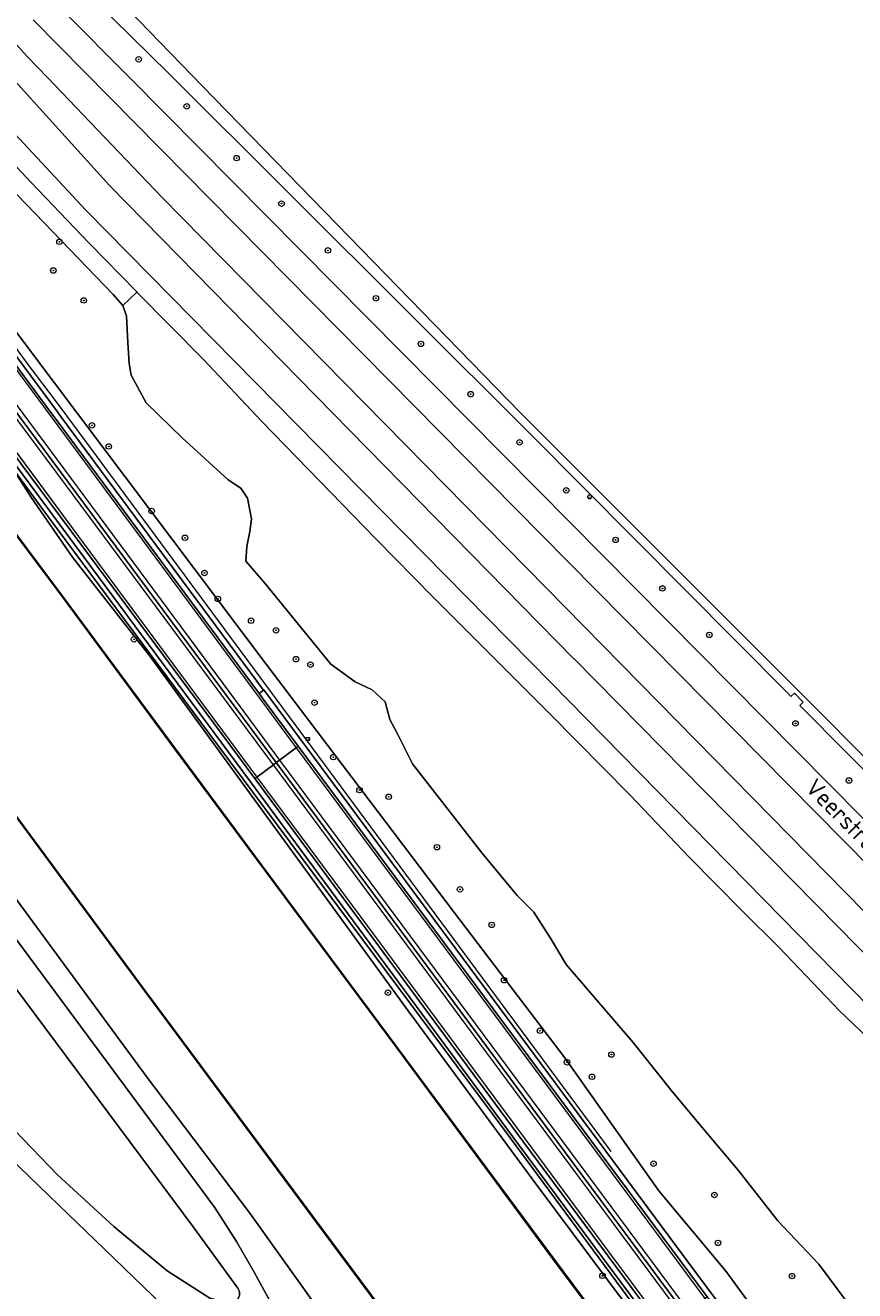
# Model space of a CAD drawing. Header units: metres. Extents: x 168032 to 180145, y 382923 to 399665.
# Tile 215 of 256: x 170537 to 170658, y 396323 to 396508. Entities that reach past the tile are written whole.
import ezdxf
from ezdxf.enums import TextEntityAlignment as Align

# ---------------------------------------------------------------- set-up
doc = ezdxf.new("R2010")
doc.units = ezdxf.units.M
doc.linetypes.add('VW-3-3_STREEP', pattern=[6, 3, -3])
doc.layers.get('0').update_dxf_attribs({"color": 8, "lineweight": 18})
for name, color, linetype, lineweight in [('B-WE-GK-BESCHOEIING-G', 8, 'GK-BESCHOEIING', 18), ('B-WE-GK-BESCHOEIING_DAMWAND-G', 8, 'GK-BESCHOEIING', 18), ('B-WE-GK-KADEMUUR-GV', 8, 'Continuous', 18), ('B-WE-GR-BEPLANTING_CULTUUR_BOSPLANTSOEN-GV', 8, 'Continuous', 18), ('B-WE-GR-BOOM-S', 8, 'Continuous', 18), ('B-WE-GR-BOS_LOOF-GV', 8, 'Continuous', 18), ('B-WE-GR-BOUWLAND-GV', 8, 'Continuous', 18), ('B-WE-GR-GRAS-GV', 8, 'Continuous', 18), ('B-WE-GR-HOUTWAL-GV', 8, 'Continuous', 18), ('B-WE-GR-STRUIK-GV', 8, 'Continuous', 18), ('B-WE-GW-TALUD_KRUIN-G', 8, 'Continuous', 18), ('B-WE-IE-MEUBILAIR_WEGMEUBILAIR-G', 8, 'Continuous', 18), ('B-WE-IE-MEUBILAIR_WEGMEUBILAIR_PAAL-S', 8, 'Continuous', 18), ('B-WE-IE-TERREINAFSCHEIDING_KUNSTMATIG_MUUR-GV', 8, 'Continuous', 18), ('B-WE-OG-TERREIN_CULTUURSCHEIDING-GV', 8, 'Continuous', 18), ('B-WE-OG-TOPOGRAFIE-T18', 8, 'Continuous', 18), ('B-WE-OG-WATER-GV', 8, 'Continuous', 18), ('B-WE-OG-WATER_RIVIER-GV', 8, 'Continuous', 18), ('B-WE-OG-WATER_SLOOT-GV', 8, 'Continuous', 18), ('B-WE-OG-WEG-GV', 8, 'Continuous', 18), ('B-WE-VH-ONVERHARD-GV', 8, 'Continuous', 18), ('B-WE-VH-VERHARDING_ASFALT-GV', 8, 'Continuous', 18), ('B-WE-VH-VERHARDING_FUNDERING_ZAND-GV', 8, 'Continuous', 18), ('B-WE-VH-VERHARDING_GRASBETONSTEEN-GV', 8, 'Continuous', 18), ('B-WE-VW-AFSLUITPAAL-S', 8, 'Continuous', 18), ('B-WE-VW-MARKERING_LANGS_STREEP_33-G', 8, 'VW-3-3_STREEP', 13), ('B-WE-VW-MARKERING_LANGS_STREEP_DOORGETROKKEN_3X015-G', 8, 'Continuous', 13), ('B-WE-VW-MARKERING_PICTOGRAM-G', 8, 'Continuous', 18)]:
    doc.layers.add(name, color=color, linetype=linetype, lineweight=lineweight)
doc.styles.add('NLCS-ISO', font='NLCS-ISO.ttf')
doc.styles.add('NLCS-ISO-M200-T18', font='NLCS-ISO.ttf', dxfattribs={"height": 0.36})
doc.linetypes.add('GK-BESCHOEIING', pattern='A,30,-5,[1,NLCS.SHX,S=1,R=0,X=0,Y=0],-5', length=40)

# ---------------------------------------------------------------- blocks, each defined once
blk = doc.blocks.new('SVW-AFSLUITPAAL-SO')
at = {"lineweight": 18}
blk.add_circle((0, 0), 1.5, dxfattribs=at)
at = {"lineweight": 18, "style": 'NLCS-ISO'}
blk.add_text('af', height=1.8, dxfattribs=at).set_placement((0, 0), align=Align.MIDDLE_CENTER)
blk = doc.blocks.new('SIE-WEG_PAAL_HECTOMETERPAAL-SO')
at = {"color": 0, "linetype": 'ByBlock', "lineweight": 18}
blk.add_lwpolyline([(-1.44375, -0.94375), (1.44375, -0.94375), (1.44375, 0.94375), (-1.44375, 0.94375)], close=True, dxfattribs=at)
at = {"color": 0, "linetype": 'ByBlock', "lineweight": 18, "style": 'NLCS-ISO'}
blk.add_text('hm', height=1.5, dxfattribs=at).set_placement((0, 0), align=Align.MIDDLE_CENTER)
at = {"style": 'NLCS-ISO'}
blk.add_attdef('WAARDE', (2.13125, -1.69375), '', height=1.5, dxfattribs=at)
blk = doc.blocks.new('SGR-BOOM_01-SO')
at = {"linetype": 'ByBlock', "lineweight": 18}
h = blk.add_hatch(color=0, dxfattribs=at)
h.dxf.hatch_style = 1
edge = h.paths.add_edge_path()
edge.add_arc((0, 0), 0.25, 0, 360)
at = {"color": 0, "linetype": 'ByBlock', "lineweight": 18}
for radius in [2, 0.25]:
    blk.add_circle((0, 0), radius, dxfattribs=at)

msp = doc.modelspace()

# ---------------------------------------------------------------- linework, layer by layer
at = {"layer": 'B-WE-GK-BESCHOEIING-G', "flags": 128}
for points in [[(170761.256, 396242.915), (170742.784, 396266.373), (170697.188, 396324.768), (170687.82, 396336.027), (170681.177, 396343.274), (170613.925, 396411.776), (170546.045, 396480.646), (170526.631, 396501.45), (170515.036, 396515.55), (170483.837, 396556.222), (170424.613, 396634.814), (170399.351, 396668.417), (170368.538, 396713.447), (170311.459, 396795.478), (170257.694, 396873.505), (170202.804, 396954.066), (170196.64, 396963.095), (170194.348, 396966.453), (170148.93, 397032.986), (170093.519, 397112.891), (170037.638, 397192.649), (169983.436, 397270.32), (169928.976, 397348.243)], [(170710.879, 396316.329), (170702.024, 396327.497), (170692.67, 396338.592), (170684.352, 396347.19), (170617.328, 396415.192), (170617.286, 396415.193), (170549.484, 396484.215), (170526.846, 396509.239), (170514.173, 396525.611), (170488.242, 396559.65), (170428.74, 396637.905), (170403.898, 396671.911), (170373.225, 396717.171), (170316.617, 396798.77), (170262.116, 396876.878), (170207.732, 396957.387), (170201.515, 396966.452), (170199.341, 396969.623), (170153.335, 397036.709), (170098.071, 397116.262), (170042.533, 397196.271), (169988.354, 397274.069)]]:
    msp.add_lwpolyline(points, dxfattribs=at)
at = {"layer": 'B-WE-GK-BESCHOEIING_DAMWAND-G', "flags": 128}
msp.add_lwpolyline([(170531.693, 396438.868), (170542.911, 396423.919), (170559.092, 396402.08), (170573.708, 396382.376), (170591.461, 396358.497), (170614.196, 396327.824), (170629.79, 396306.94), (170646.753, 396284.117), (170672.725, 396249.401), (170691.704, 396223.547), (170708.657, 396200.925), (170724.805, 396179.211), (170740.99, 396157.17), (170751.621, 396142.739)], dxfattribs=at)
at = {"layer": 'B-WE-GK-KADEMUUR-GV', "flags": 128}
msp.add_lwpolyline([(170703.457, 396166.716), (170715.33, 396150.718), (170732.226, 396128.11), (170732.306, 396128.17), (170715.41, 396150.778), (170703.537, 396166.776), (170694.503, 396178.949), (170664.303, 396219.539), (170634.115, 396260.066), (170607.32, 396296.069), (170583.155, 396328.565), (170554.72, 396366.815), (170536.387, 396391.64), (170512.059, 396423.885), (170511.977, 396423.827), (170536.307, 396391.58), (170554.64, 396366.755), (170583.075, 396328.505), (170607.24, 396296.009), (170634.035, 396260.006), (170664.223, 396219.479), (170694.423, 396178.889)], close=True, dxfattribs=at)
at = {"layer": 'B-WE-GR-BEPLANTING_CULTUUR_BOSPLANTSOEN-GV', "flags": 128}
for points in [[(170339.667, 396727.303), (170365.107, 396692.277), (170396.95, 396649.14), (170432.434, 396601.326), (170465.273, 396558.067), (170511.297, 396495.698), (170538.039, 396460.029), (170572.381, 396414.444), (170599.839, 396378.152), (170615.959, 396357.014), (170629.682, 396337.642), (170639.493, 396325.893), (170658.039, 396300.487), (170663.113, 396293.98), (170662.36, 396291.881), (170662.591, 396290.004), (170678.252, 396269.22), (170712.299, 396223.445)], [(170660.207, 396317.26), (170653.022, 396326.961), (170647.046, 396333.262), (170641.265, 396340.669), (170636.05, 396346.803), (170631.642, 396352.114), (170625.907, 396359.245), (170616.16, 396370.617), (170613.99, 396374.235), (170611.432, 396378.259), (170609.016, 396380.684), (170603.851, 396386.922), (170593.7, 396399.905), (170591.596, 396404.169), (170590.438, 396406.355), (170589.712, 396408.937), (170587.827, 396410.675), (170585.361, 396411.847), (170581.784, 396414.419), (170572.166, 396426.24), (170569.408, 396429.439), (170569.561, 396431.608), (170569.992, 396433.797), (170570.239, 396435.628), (170569.641, 396438.659), (170568.693, 396440.086), (170566.818, 396441.324), (170560.128, 396447.445), (170554.833, 396452.555), (170552.661, 396456.564), (170552.36, 396458.284), (170552.188, 396461.324), (170551.987, 396465.194), (170551.468, 396466.717), (170550.022, 396468.344), (170529.774, 396489.333)]]:
    msp.add_lwpolyline(points, dxfattribs=at)
at = {"layer": 'B-WE-GR-BOS_LOOF-GV', "flags": 128}
for points in [[(170568.092, 396323.616), (170561.881, 396332.182), (170515.231, 396394.706), (170495.031, 396421.78), (170437.705, 396499.958), (170381.313, 396577.76), (170322.369, 396657.333), (170282.94, 396709.385), (170260.409, 396739.939)], [(170303.842, 396506.795), (170362.532, 396500.01), (170424.393, 396492.648), (170430.118, 396491.296), (170431.844, 396490.889), (170444.15, 396474.314), (170454.363, 396458.324), (170466.002, 396442.865), (170499.436, 396396.975), (170505.125, 396389.167), (170518.278, 396370.654), (170519.079, 396371.194), (170527.667, 396358.75), (170527.07, 396358.279), (170530.248, 396353.805), (170529.482, 396353.533), (170534.403, 396347.766), (170541.894, 396339.956), (170550.126, 396332.447), (170557.9, 396325.988), (170564.14, 396321.981), (170566.756, 396321.315)], [(170664.186, 396356.147), (170656.088, 396363.825), (170647.206, 396373.177), (170641.905, 396378.434), (170634.057, 396386.338), (170625.473, 396395.333), (170613.806, 396407.136), (170603.036, 396417.938), (170596.705, 396424.233), (170588.395, 396432.718), (170580.184, 396441.129), (170571.734, 396449.829), (170563.205, 396458.846), (170553.513, 396468.698), (170551.468, 396466.717), (170551.987, 396465.194), (170552.188, 396461.324), (170552.36, 396458.284), (170552.661, 396456.564), (170554.833, 396452.555), (170560.128, 396447.445), (170566.818, 396441.324), (170568.693, 396440.086), (170569.641, 396438.659), (170570.239, 396435.628), (170569.992, 396433.797), (170569.561, 396431.608), (170569.408, 396429.439), (170572.166, 396426.24), (170581.784, 396414.419), (170585.361, 396411.847), (170587.827, 396410.675), (170589.712, 396408.937), (170590.438, 396406.355), (170591.596, 396404.169), (170593.7, 396399.905), (170603.851, 396386.922), (170609.016, 396380.684), (170611.432, 396378.259), (170613.99, 396374.235), (170616.16, 396370.617), (170625.907, 396359.245), (170631.642, 396352.114), (170636.05, 396346.803), (170641.265, 396340.669), (170647.046, 396333.262), (170653.022, 396326.961), (170660.207, 396317.26)]]:
    msp.add_lwpolyline(points, dxfattribs=at)
at = {"layer": 'B-WE-GR-BOS_LOOF-GV'}
msp.add_lwpolyline([(170566.756, 396321.315, 0.7553025), (170568.092, 396323.616)], format="xyb", dxfattribs=at)
at = {"layer": 'B-WE-GR-BOUWLAND-GV', "flags": 128}
for points in [[(170549.149, 396513.099), (170563.02, 396498.783), (170609.416, 396451.11), (170702.601, 396357.981)], [(170625.323, 396213.313), (170599.94, 396250.839), (170598.311, 396253.292), (170600.615, 396254.634), (170601.358, 396255.066), (170601.617, 396255.217), (170558.731, 396319.546), (170558.66, 396319.614), (170547.415, 396330.436), (170542.048, 396335.6), (170527.653, 396349.452), (170525.58, 396352.144), (170505.463, 396345.27), (170483.044, 396337.999), (170472.723, 396334.464), (170465.516, 396331.995), (170421.838, 396317.68), (170369.768, 396300.614), (170328.904, 396287.221), (170329.006, 396286.348), (170331.008, 396268.292), (170335.449, 396231.403), (170335.463, 396230.612)]]:
    msp.add_lwpolyline(points, dxfattribs=at)
at = {"layer": 'B-WE-GR-GRAS-GV', "flags": 128}
for points in [[(170718.132, 396194.849), (170690.26, 396232.842), (170665.505, 396266.189), (170645.41, 396293.404), (170627.316, 396317.743), (170611.992, 396338.246), (170593.095, 396363.881), (170575.834, 396387.615), (170555.269, 396415.762), (170544.123, 396430.051), (170538.124, 396438.698), (170535.871, 396442.177), (170531.704, 396438.937), (170542.951, 396423.949), (170559.132, 396402.11), (170573.748, 396382.406), (170591.501, 396358.527), (170614.236, 396327.854), (170629.83, 396306.97), (170646.793, 396284.147), (170672.765, 396249.431), (170691.744, 396223.577)], [(170702.499, 396217.879), (170679.043, 396249.459), (170663.334, 396270.636), (170643.656, 396297.165), (170605.499, 396348.717), (170565.297, 396402.616), (170540.622, 396435.889), (170535.927, 396442.218), (170535.871, 396442.177), (170538.124, 396438.698), (170544.123, 396430.051), (170555.269, 396415.762), (170575.834, 396387.615), (170593.095, 396363.881), (170611.992, 396338.246), (170627.316, 396317.743), (170645.41, 396293.404), (170665.505, 396266.189), (170690.26, 396232.842), (170718.132, 396194.849)]]:
    msp.add_lwpolyline(points, dxfattribs=at)
at = {"layer": 'B-WE-GR-HOUTWAL-GV', "flags": 128}
msp.add_lwpolyline([(170493.597, 396534.126), (170517.137, 396504.407), (170524.498, 396495.517), (170529.774, 396489.333), (170550.022, 396468.344), (170551.468, 396466.717), (170553.513, 396468.698), (170553.49, 396468.721), (170546.541, 396475.839), (170538.021, 396484.702), (170529.661, 396493.593), (170519.594, 396505.645), (170511.44, 396515.983)], dxfattribs=at)
at = {"layer": 'B-WE-GR-STRUIK-GV', "flags": 128}
msp.add_lwpolyline([(170703.457, 396166.716), (170694.423, 396178.889), (170664.223, 396219.479), (170634.035, 396260.006), (170607.24, 396296.009), (170583.075, 396328.505), (170554.64, 396366.755), (170536.307, 396391.58), (170511.977, 396423.827), (170506.593, 396419.565), (170527.372, 396391.688), (170554.994, 396354.174), (170569.976, 396334.384), (170598.303, 396294.744), (170613.148, 396276.963), (170633.042, 396253.381), (170654.281, 396225.755), (170676.85, 396195.879), (170697.104, 396169.352), (170699.896, 396168.523)], close=True, dxfattribs=at)
at = {"layer": 'B-WE-GW-TALUD_KRUIN-G', "flags": 128}
for points in [[(170755.018, 396145.447), (170736.907, 396169.671), (170718.132, 396194.849), (170690.26, 396232.842), (170665.505, 396266.189), (170645.41, 396293.404), (170627.316, 396317.743), (170611.992, 396338.246), (170593.095, 396363.881), (170575.834, 396387.615), (170555.269, 396415.762), (170544.123, 396430.051), (170538.124, 396438.698), (170535.871, 396442.177)], [(170506.593, 396419.565), (170527.372, 396391.688), (170554.994, 396354.174), (170569.976, 396334.384), (170598.303, 396294.744), (170613.148, 396276.963), (170633.042, 396253.381), (170654.281, 396225.755), (170676.85, 396195.879), (170697.104, 396169.352)]]:
    msp.add_lwpolyline(points, dxfattribs=at)
at = {"layer": 'B-WE-IE-MEUBILAIR_WEGMEUBILAIR-G', "flags": 128}
for points in [[(170702.499, 396217.879), (170679.043, 396249.459), (170663.334, 396270.636), (170643.656, 396297.165), (170605.499, 396348.717), (170565.297, 396402.616), (170540.622, 396435.889), (170532.171, 396447.281), (170476.229, 396522.694), (170444.571, 396565.383), (170402.129, 396622.51), (170396.839, 396629.669), (170367.583, 396669.264), (170316.203, 396738.396)], [(170622.696, 396343.356), (170605.606, 396366.479), (170543.32, 396450.583), (170541.6, 396452.904), (170537.798, 396457.959), (170525.263, 396474.977)]]:
    msp.add_lwpolyline(points, dxfattribs=at)
at = {"layer": 'B-WE-IE-TERREINAFSCHEIDING_KUNSTMATIG_MUUR-GV', "flags": 128}
msp.add_lwpolyline([(170691.744, 396223.577), (170672.765, 396249.431), (170646.793, 396284.147), (170629.83, 396306.97), (170614.236, 396327.854), (170591.501, 396358.527), (170573.748, 396382.406), (170559.132, 396402.11), (170542.951, 396423.949), (170531.704, 396438.937), (170531.624, 396438.877), (170542.871, 396423.889), (170559.052, 396402.05), (170573.668, 396382.346), (170591.421, 396358.467), (170614.156, 396327.794), (170629.75, 396306.91), (170646.713, 396284.087), (170672.685, 396249.371), (170691.664, 396223.517)], dxfattribs=at)
at = {"layer": 'B-WE-OG-TERREIN_CULTUURSCHEIDING-GV', "flags": 128}
for points in [[(170289.453, 396705.696), (170383.153, 396580.673), (170442.709, 396499.971), (170564.813, 396335.269), (170568.039, 396330.226), (170570.62, 396325.796), (170573.763, 396319.994), (170576.708, 396314.343), (170579.864, 396309.12), (170581.106, 396307.425), (170582.412, 396305.779), (170583.78, 396304.184), (170585.207, 396302.642), (170586.692, 396301.155), (170588.232, 396299.726), (170589.326, 396298.775), (170606.858, 396281.316), (170615.049, 396272.799), (170629.109, 396255.264), (170646.523, 396231.016), (170657.762, 396214.183)], [(170654.281, 396225.755), (170633.042, 396253.381), (170613.148, 396276.963), (170598.303, 396294.744), (170569.976, 396334.384), (170554.994, 396354.174), (170527.372, 396391.688), (170506.593, 396419.565), (170493.254, 396439.1), (170476.634, 396462.694), (170455.368, 396491.5), (170429.38, 396527.031), (170399.685, 396567.473), (170371.414, 396605.786), (170348.069, 396638.555), (170329.272, 396662.722), (170326.304, 396666.673), (170309.333, 396689.265)]]:
    msp.add_lwpolyline(points, dxfattribs=at)
at = {"layer": 'B-WE-OG-WATER-GV', "flags": 128}
msp.add_lwpolyline([(170691.664, 396223.517), (170672.685, 396249.371), (170646.713, 396284.087), (170629.75, 396306.91), (170614.156, 396327.794), (170591.421, 396358.467), (170573.668, 396382.346), (170559.052, 396402.05), (170542.871, 396423.889), (170531.624, 396438.877), (170512.059, 396423.885), (170536.387, 396391.64), (170554.72, 396366.815), (170583.155, 396328.565), (170607.32, 396296.069), (170634.115, 396260.066), (170664.303, 396219.539)], dxfattribs=at)
at = {"layer": 'B-WE-OG-WATER_RIVIER-GV', "flags": 128}
for points in [[(170778.828, 396230.084), (170775.837, 396234.034), (170775.596, 396234.352), (170775.283, 396234.765), (170710.879, 396316.329), (170702.024, 396327.497), (170692.67, 396338.592), (170684.352, 396347.19), (170617.328, 396415.192), (170617.286, 396415.193), (170549.484, 396484.215), (170526.846, 396509.239), (170514.173, 396525.611), (170488.242, 396559.65), (170428.74, 396637.905), (170403.898, 396671.911), (170373.225, 396717.171), (170316.617, 396798.77)], [(170311.459, 396795.478), (170368.538, 396713.447), (170399.351, 396668.417), (170424.613, 396634.814), (170483.837, 396556.222), (170515.036, 396515.55), (170526.631, 396501.45), (170546.045, 396480.646), (170613.925, 396411.776), (170681.177, 396343.274), (170687.82, 396336.027), (170697.188, 396324.768), (170742.784, 396266.373), (170761.256, 396242.915), (170769.493, 396232.242), (170769.834, 396231.784), (170769.993, 396231.57), (170772.805, 396227.792)]]:
    msp.add_lwpolyline(points, dxfattribs=at)
at = {"layer": 'B-WE-OG-WATER_SLOOT-GV', "flags": 128}
for points in [[(170316.617, 396798.77), (170373.225, 396717.171), (170403.898, 396671.911), (170428.74, 396637.905), (170488.242, 396559.65), (170514.173, 396525.611), (170526.846, 396509.239), (170549.484, 396484.215), (170617.286, 396415.193), (170617.328, 396415.192), (170684.352, 396347.19)], [(170681.177, 396343.274), (170613.925, 396411.776), (170546.045, 396480.646), (170526.631, 396501.45), (170515.036, 396515.55), (170483.837, 396556.222), (170424.613, 396634.814), (170399.351, 396668.417), (170368.538, 396713.447), (170311.459, 396795.478)], [(170684.176, 396353.441), (170613.262, 396425.494), (170557.148, 396482.508), (170540.434, 396499.958), (170537.491, 396503.067), (170534.621, 396506.243), (170527.318, 396514.857), (170521.835, 396521.471), (170515.309, 396529.342), (170465.855, 396594.321), (170443.781, 396623.963), (170441.841, 396626.701), (170419.315, 396658.487), (170405.756, 396677.379), (170366.242, 396733.463)], [(170511.44, 396515.983), (170519.594, 396505.645), (170529.661, 396493.593), (170538.021, 396484.702), (170546.541, 396475.839), (170553.49, 396468.721), (170553.513, 396468.698), (170563.205, 396458.846), (170571.734, 396449.829), (170580.184, 396441.129), (170588.395, 396432.718), (170596.705, 396424.233), (170603.036, 396417.938), (170613.806, 396407.136), (170625.473, 396395.333), (170634.057, 396386.338), (170641.905, 396378.434), (170647.206, 396373.177), (170656.088, 396363.825), (170664.186, 396356.147)]]:
    msp.add_lwpolyline(points, dxfattribs=at)
at = {"layer": 'B-WE-OG-WEG-GV', "flags": 128}
for points in [[(170316.434, 396738.086), (170367.583, 396669.264), (170396.839, 396629.669), (170402.129, 396622.51), (170444.571, 396565.383), (170468.308, 396533.375), (170468.162, 396533.277), (170485.381, 396510.357), (170486.577, 396508.744), (170505.393, 396483.141), (170509.061, 396478.131), (170509.212, 396478.231), (170532.171, 396447.281), (170535.927, 396442.218), (170540.622, 396435.889), (170565.297, 396402.616), (170605.499, 396348.717), (170643.656, 396297.165), (170663.334, 396270.636)], [(170663.113, 396293.98), (170658.039, 396300.487), (170639.493, 396325.893), (170629.682, 396337.642), (170615.959, 396357.014), (170599.839, 396378.152), (170572.381, 396414.444), (170538.039, 396460.029), (170511.297, 396495.698), (170465.273, 396558.067), (170432.434, 396601.326), (170396.95, 396649.14), (170365.107, 396692.277), (170339.667, 396727.303)], [(170339.279, 396724.149), (170371.972, 396680.24), (170376.748, 396673.739), (170398.921, 396643.868), (170408.068, 396631.547), (170424.937, 396608.821), (170458.476, 396563.54), (170478.167, 396536.956), (170515.831, 396486.368), (170518.147, 396483.245), (170541.748, 396451.42), (170542.364, 396450.589), (170571.977, 396410.622), (170572.047, 396410.674), (170632.244, 396329.509), (170653.832, 396300.512), (170661.963, 396289.548)], [(170663.52, 396271.224), (170642.493, 396299.575), (170629.619, 396316.917), (170609.205, 396344.414), (170575.989, 396389.282), (170570.062, 396397.27), (170544.683, 396431.473), (170532.97, 396447.22), (170531.948, 396448.593), (170510.468, 396477.542), (170506.068, 396483.471), (170475.418, 396524.781), (170450.857, 396557.87), (170447.287, 396562.68), (170416.899, 396603.553), (170397.729, 396629.402), (170391.235, 396638.157), (170391.06, 396638.394), (170368.098, 396669.411), (170346.239, 396698.812), (170331.664, 396718.477)], [(170521.868, 396621.006), (170515.038, 396620.246), (170512.713, 396619.959), (170523.229, 396522.627), (170521.835, 396521.471), (170527.318, 396514.857), (170534.621, 396506.243), (170537.491, 396503.067), (170540.434, 396499.958), (170557.148, 396482.508), (170613.262, 396425.494), (170684.176, 396353.441), (170690.148, 396347.266), (170697.192, 396339.598), (170702.145, 396333.888), (170705.755, 396329.403), (170770.426, 396246.894), (170776.458, 396238.62), (170776.111, 396234.582), (170775.596, 396234.352), (170775.837, 396234.034), (170779.264, 396235.479)], [(170691.856, 396366.56), (170650.252, 396408.41), (170650.75, 396408.904), (170649.45, 396410.22), (170648.948, 396409.722), (170648.39, 396410.283), (170611.092, 396447.803), (170558.186, 396500.574), (170547.246, 396511.253)], [(170716.705, 396323.258), (170710.131, 396331.334), (170704.144, 396338.398), (170697.598, 396345.865), (170683.451, 396361.392), (170676.604, 396368.48), (170612.497, 396433.358), (170538.358, 396508.388)], [(170542.5, 396509.923), (170552.571, 396499.854), (170611.849, 396440.02), (170678.273, 396372.972), (170686.592, 396364.278)]]:
    msp.add_lwpolyline(points, dxfattribs=at)
at = {"layer": 'B-WE-VH-ONVERHARD-GV', "flags": 128}
for points in [[(170260.409, 396739.939), (170282.94, 396709.385), (170322.369, 396657.333), (170381.313, 396577.76), (170437.705, 396499.958), (170495.031, 396421.78), (170515.231, 396394.706), (170561.881, 396332.182), (170568.092, 396323.616)], [(170657.762, 396214.183), (170646.523, 396231.016), (170629.109, 396255.264), (170615.049, 396272.799), (170606.858, 396281.316), (170589.326, 396298.775), (170588.232, 396299.726), (170586.692, 396301.155), (170585.207, 396302.642), (170583.78, 396304.184), (170582.412, 396305.779), (170581.106, 396307.425), (170579.864, 396309.12), (170576.708, 396314.343), (170573.763, 396319.994), (170570.62, 396325.796), (170568.039, 396330.226), (170564.813, 396335.269), (170442.709, 396499.971), (170383.153, 396580.673), (170289.453, 396705.696)], [(170566.756, 396321.315), (170564.14, 396321.981), (170557.9, 396325.988), (170550.126, 396332.447), (170541.894, 396339.956), (170534.403, 396347.766), (170529.482, 396353.533), (170528.383, 396353.142), (170525.58, 396352.144), (170527.653, 396349.452), (170542.048, 396335.6), (170547.415, 396330.436), (170558.66, 396319.614)]]:
    msp.add_lwpolyline(points, dxfattribs=at)
at = {"layer": 'B-WE-VH-ONVERHARD-GV'}
msp.add_lwpolyline([(170568.092, 396323.616, -0.7553025), (170566.756, 396321.315)], format="xyb", dxfattribs=at)
at = {"layer": 'B-WE-VH-VERHARDING_ASFALT-GV', "flags": 128}
for points in [[(170538.358, 396508.388), (170612.497, 396433.358), (170676.604, 396368.48), (170683.451, 396361.392), (170697.598, 396345.865), (170704.144, 396338.398), (170710.131, 396331.334), (170716.705, 396323.258), (170761.275, 396266.466)], [(170686.592, 396364.278), (170678.273, 396372.972), (170611.849, 396440.02), (170552.571, 396499.854), (170542.5, 396509.923)]]:
    msp.add_lwpolyline(points, dxfattribs=at)
for points in [[(170517.504, 396482.769), (170517.189, 396482.535), (170514.782, 396480.747), (170514.246, 396480.348), (170535.202, 396452.104), (170543.482, 396440.96), (170570.069, 396405.16), (170573.84, 396400.075), (170574.327, 396400.437), (170576.752, 396402.237), (170577.047, 396402.457), (170571.951, 396409.312), (170571.334, 396410.146), (170541.721, 396450.113), (170541.105, 396450.944)], [(170514.246, 396480.348), (170513.829, 396480.038), (170511.435, 396478.26), (170511.11, 396478.019), (170532.59, 396449.07), (170533.611, 396447.697), (170545.325, 396431.95), (170570.704, 396397.746), (170571.007, 396397.972), (170573.422, 396399.765), (170573.84, 396400.075), (170570.069, 396405.16), (170543.482, 396440.96), (170535.202, 396452.104)], [(170577.047, 396402.457), (170576.752, 396402.237), (170574.327, 396400.437), (170573.84, 396400.075), (170609.872, 396351.491), (170633.452, 396319.764), (170633.959, 396320.141), (170636.386, 396321.944), (170636.727, 396322.197), (170604.228, 396365.895)], [(170573.84, 396400.075), (170573.422, 396399.765), (170571.007, 396397.972), (170570.704, 396397.746), (170576.631, 396389.759), (170609.847, 396344.891), (170630.261, 396317.393), (170630.602, 396317.647), (170633.035, 396319.454), (170633.452, 396319.764), (170609.872, 396351.491)]]:
    msp.add_lwpolyline(points, close=True, dxfattribs=at)
at = {"layer": 'B-WE-VH-VERHARDING_FUNDERING_ZAND-GV', "flags": 128}
msp.add_lwpolyline([(170745.437, 396306.11), (170702.601, 396357.981), (170609.416, 396451.11), (170563.02, 396498.783), (170549.149, 396513.099), (170544.72, 396518.985), (170543.321, 396524.42), (170543.277, 396524.402), (170542.405, 396524.052), (170542.558, 396521.845), (170543.165, 396518.893), (170544.989, 396514.986), (170547.246, 396511.253), (170558.186, 396500.574), (170611.092, 396447.803), (170648.39, 396410.283), (170648.948, 396409.722), (170649.45, 396410.22), (170650.75, 396408.904), (170650.252, 396408.41), (170691.856, 396366.56), (170715.417, 396340.644), (170741.598, 396305.922), (170742.378, 396304.888)], close=True, dxfattribs=at)
at = {"layer": 'B-WE-VH-VERHARDING_GRASBETONSTEEN-GV', "flags": 128}
for points in [[(170703.589, 396218.613), (170689.84, 396237.117), (170674.932, 396257.18), (170664.163, 396271.7), (170643.135, 396300.052), (170630.261, 396317.393), (170609.847, 396344.891), (170576.631, 396389.759), (170570.704, 396397.746), (170545.325, 396431.95), (170533.611, 396447.697), (170532.59, 396449.07), (170511.11, 396478.019), (170506.711, 396483.948), (170476.06, 396525.258), (170451.499, 396558.347), (170447.929, 396563.157), (170417.542, 396604.03), (170398.371, 396629.878), (170391.878, 396638.634), (170391.702, 396638.871), (170368.741, 396669.887), (170346.881, 396699.289), (170332.307, 396718.953)], [(170331.664, 396718.477), (170346.239, 396698.812), (170368.098, 396669.411), (170391.06, 396638.394), (170391.235, 396638.157), (170397.729, 396629.402), (170416.899, 396603.553), (170447.287, 396562.68), (170450.857, 396557.87), (170475.418, 396524.781), (170506.068, 396483.471), (170510.468, 396477.542), (170531.948, 396448.593), (170532.97, 396447.22), (170544.683, 396431.473), (170570.062, 396397.27), (170575.989, 396389.282), (170609.205, 396344.414), (170629.619, 396316.917), (170642.493, 396299.575), (170663.52, 396271.224)], [(170477.525, 396536.479), (170515.189, 396485.891), (170517.504, 396482.769), (170541.105, 396450.944), (170541.721, 396450.113), (170571.334, 396410.146), (170571.977, 396410.622), (170542.364, 396450.589), (170541.748, 396451.42), (170518.147, 396483.245), (170515.831, 396486.368), (170478.167, 396536.956)], [(170729.416, 396198.597), (170661.963, 396289.548), (170653.832, 396300.512), (170632.244, 396329.509), (170572.047, 396410.674), (170571.977, 396410.622), (170571.334, 396410.146), (170571.951, 396409.312), (170577.047, 396402.457), (170604.228, 396365.895), (170636.727, 396322.197), (170638.025, 396320.451), (170659.185, 396291.888), (170661.29, 396289.059), (170662.585, 396287.319), (170667.171, 396281.156), (170673.222, 396272.974), (170696.293, 396241.89), (170703.166, 396232.629), (170714.603, 396217.314)]]:
    msp.add_lwpolyline(points, dxfattribs=at)
at = {"layer": 'B-WE-VW-MARKERING_LANGS_STREEP_33-G', "const_width": 0.15, "flags": 128}
for points in [[(168663.566, 398966.886), (168663.81, 398966.56), (168683.85, 398939.574), (168687.432, 398934.773), (168695.741, 398923.634), (168699.311, 398918.865), (168714.149, 398898.866), (168723.248, 398886.636), (168723.682, 398886.053), (168742.75, 398860.403), (168753.118, 398846.445), (168767.915, 398826.525), (168792.24, 398793.869), (168803.712, 398778.624), (168813.371, 398765.968), (168830.183, 398743.936), (168843.488, 398726.745), (168852.649, 398715.025), (168877.24, 398683.884), (168888.579, 398669.651), (168892.719, 398664.47), (168905.625, 398648.318), (168906.641, 398647.047), (168927.897, 398620.319), (168936.737, 398609.262), (168949.567, 398593.214), (168958.627, 398581.408), (168964.598, 398573.497), (168967.397, 398569.764), (168971.082, 398564.85), (168980.716, 398551.889), (168997.466, 398529.481), (169020.107, 398499.13), (169027.204, 398489.639), (169040.743, 398471.536), (169055.497, 398451.74), (169064.014, 398440.301), (169075.759, 398424.518), (169082.66, 398414.941), (169086.679, 398409.348), (169087.311, 398408.468), (169092.79, 398400.638), (169098.778, 398392.051), (169106.428, 398380.731), (169114.846, 398368.191), (169121.749, 398357.562), (169133.195, 398339.355), (169141.533, 398326.011), (169145.725, 398319.301), (169149.518, 398313.332), (169154.381, 398305.894), (169162.28, 398293.82), (169172.849, 398278.255), (169181.899, 398265.168), (169190.992, 398252.297), (169197.693, 398243.037), (169200.047, 398239.783), (169208.094, 398228.624), (169208.928, 398227.502), (169234.512, 398193.198), (169257.271, 398162.637), (169261.584, 398156.846), (169290.08, 398118.618), (169317.014, 398082.462), (169318.161, 398080.923), (169347.085, 398042.016), (169376.591, 398002.446), (169376.738, 398002.249), (169387.316, 397987.87), (169405.092, 397964.157), (169431.093, 397929.085), (169436.401, 397922.002), (169454.996, 397897.188), (169462.891, 397886.418), (169481.262, 397861.858), (169496.183, 397841.843), (169510.418, 397822.748), (169541.436, 397781.099), (169544.236, 397777.323), (169555.897, 397761.614), (169558.309, 397758.365), (169583.433, 397724.619), (169610.915, 397687.701), (169615.6, 397681.412), (169636.811, 397652.94), (169661.863, 397619.325), (169675.414, 397601.121), (169699.118, 397569.28), (169707.001, 397558.756), (169730.636, 397527.013), (169735.107, 397521.017), (169759.476, 397488.338), (169788.453, 397449.474), (169794.886, 397440.863), (169813.184, 397416.368), (169846.164, 397372.145), (169854.679, 397360.703), (169869.635, 397340.607), (169888.976, 397314.746), (169914.022, 397281.158), (169914.469, 397280.558), (169939.822, 397246.505), (169965.388, 397212.257), (169974.243, 397200.401), (169992.585, 397175.838), (170016.232, 397144.17), (170034.08, 397120.254), (170043.871, 397107.135), (170066.82, 397076.416), (170093.903, 397040.116), (170099.716, 397032.324), (170136.639, 396982.806), (170153.695, 396959.983), (170161.325, 396949.774), (170183.597, 396919.921), (170186.927, 396915.458), (170201.768, 396895.572), (170213.485, 396879.837), (170227.432, 396861.106), (170250.932, 396829.4), (170273.171, 396799.402), (170280.372, 396789.69), (170311.618, 396747.553), (170332.654, 396719.212), (170342.266, 396706.261), (170369.994, 396668.866), (170392.219, 396638.887), (170399.965, 396628.439), (170446.363, 396565.937), (170451.819, 396558.585), (170507.845, 396483.096), (170511.435, 396478.26), (170532.772, 396449.523), (170545.638, 396432.139), (170571.007, 396397.972), (170586.183, 396377.533), (170622.215, 396328.908), (170630.602, 396317.647), (170658.825, 396279.748), (170690.197, 396237.381), (170706.119, 396215.879), (170713.852, 396205.474), (170730.677, 396182.821), (170749.618, 396157.277), (170749.786, 396157.05), (170765.931, 396135.308), (170783.952, 396111.136), (170795.393, 396096.255), (170804.923, 396084.278), (170809.65, 396078.605), (170810.613, 396077.489), (170817.941, 396069.001), (170823.912, 396062.46), (170832.116, 396053.815), (170841.517, 396044.402), (170845.278, 396040.768), (170850.273, 396035.941), (170860.435, 396026.758), (170867.773, 396020.427), (170873.441, 396015.72), (170877.137, 396012.705), (170881.628, 396009.164), (170883.666, 396007.579), (170885.828, 396005.898), (170888.017, 396004.135), (170892.16, 396001.068), (170895.983, 395998.282), (170901.608, 395994.19), (170904.467, 395992.185), (170907.159, 395990.312), (170910.575, 395988.028), (170914.084, 395985.696), (170916.921, 395983.855), (170924.126, 395979.278), (170931.247, 395974.933), (170939.669, 395969.992), (170943.679, 395967.677), (170948.077, 395965.225), (170954.15, 395961.955), (170959.149, 395959.255), (170963.48, 395957.059), (170967.805, 395954.88), (170968.365, 395954.605), (170971.255, 395953.183), (170979.619, 395949.224), (170992.329, 395943.677), (170996.413, 395941.934), (171004.533, 395938.605), (171007.746, 395937.293), (171011.116, 395935.986), (171014.497, 395934.704), (171020.635, 395932.461), (171028.566, 395929.684), (171028.606, 395929.671), (171038.896, 395926.327), (171046.631, 395923.895), (171057.694, 395920.724), (171062.665, 395919.423), (171070.829, 395917.286), (171081.369, 395914.755), (171099.481, 395910.816), (171109.782, 395908.686), (171116.95, 395907.326), (171122.191, 395906.488)], [(168872.862, 398744.911), (168867.511, 398740.853), (168866.174, 398739.557), (168865.139, 398738.147), (168863.995, 398736.269), (168863.31, 398734.65), (168862.847, 398733.092), (168862.535, 398730.957), (168862.445, 398729.166), (168862.651, 398727.359), (168863.139, 398725.292), (168863.722, 398723.648), (168864.417, 398722.263), (168865.506, 398720.63), (168865.676, 398720.4), (168871.092, 398712.947), (168892.382, 398684.479), (168906.721, 398665.167), (168908.883, 398662.019), (168912.202, 398657.017), (168913.747, 398654.463), (168915.441, 398651.542), (168916.262, 398650.122), (168919.355, 398643.711), (168919.765, 398642.991), (168920.574, 398641.569), (168922.57, 398638.795), (168935.498, 398622.492), (168942.518, 398613.668), (168945.898, 398609.418), (168953.332, 398600.037), (168960.906, 398590.321), (168972.1, 398575.404), (168973.08, 398574.095), (168995.607, 398544.016), (169018.662, 398513.067), (169032.955, 398493.928), (169041.54, 398482.432), (169062.21, 398454.726), (169068.825, 398445.835), (169076.325, 398435.82), (169082.116, 398427.91), (169092.208, 398413.936), (169092.517, 398413.497), (169098.557, 398404.93), (169103.368, 398397.977), (169105.68, 398394.623), (169110.596, 398387.475), (169114.719, 398381.287), (169118.722, 398375.336), (169125.285, 398365.395), (169132.188, 398354.435), (169140.888, 398340.515), (169147.599, 398329.799), (169147.956, 398329.228), (169158.87, 398312.153), (169166.877, 398299.929), (169171.926, 398292.333), (169177.049, 398284.792), (169180.331, 398279.965), (169188.671, 398267.998), (169199.171, 398253.088), (169203.439, 398247.175), (169206.255, 398243.275), (169214.655, 398231.865), (169248.234, 398186.748), (169262.986, 398166.892), (169268.888, 398158.948), (169290.465, 398130.043), (169313.989, 398098.397), (169322.705, 398086.714), (169323.287, 398085.934), (169335.66, 398069.42), (169370.066, 398023.094), (169377.616, 398013.013), (169382.465, 398006.502), (169391.459, 397994.423), (169399.175, 397984.033), (169435.816, 397934.889), (169442.207, 397926.304), (169470.957, 397887.69), (169501.929, 397846.123), (169503.057, 397844.61), (169549.566, 397782.164), (169561.672, 397765.916), (169581.135, 397739.794), (169602.052, 397711.716), (169621.414, 397685.733), (169625.361, 397680.437), (169647.849, 397650.202), (169672.56, 397616.932), (169681.15, 397605.392), (169694.066, 397588.039), (169714.472, 397560.7), (169740.509, 397525.791), (169740.865, 397525.312), (169765.417, 397492.323), (169790.311, 397458.895), (169800.587, 397445.128), (169812.861, 397428.684), (169833.328, 397401.198), (169855.645, 397371.347), (169860.404, 397364.966), (169874.944, 397345.472), (169904.446, 397305.926), (169920.179, 397284.825), (169939.359, 397259.102), (169973.562, 397213.251), (169979.972, 397204.658), (170018.909, 397152.464), (170039.795, 397124.517), (170045.076, 397117.45), (170072.649, 397080.573), (170099.619, 397044.386), (170100.498, 397043.208), (170125.708, 397009.417), (170156.78, 396967.881), (170159.468, 396964.276), (170159.502, 396964.231), (170181.811, 396934.31), (170189.352, 396924.191), (170207.053, 396900.439), (170219.212, 396884.086), (170249.634, 396843.172), (170278.916, 396803.664), (170287.287, 396792.369), (170317.789, 396751.292), (170335.278, 396727.741), (170338.419, 396723.509), (170346.038, 396713.244), (170372.048, 396678.125), (170375.827, 396673.025), (170397.967, 396643.159), (170402.616, 396636.887), (170436.313, 396591.523), (170457.574, 396562.87), (170472.908, 396542.204), (170511.334, 396490.406), (170517.189, 396482.535), (170538.225, 396454.254), (170572.359, 396408.153), (170576.752, 396402.237), (170615.457, 396350.112), (170636.386, 396321.944), (170646.914, 396307.774), (170684.112, 396257.665), (170695.974, 396241.653), (170710.274, 396222.349), (170735.007, 396189.04), (170755.17, 396161.812), (170755.529, 396161.327), (170774.778, 396135.315), (170793.8, 396109.96), (170808.176, 396091.62), (170816.122, 396082.225), (170819.084, 396078.723), (170826.596, 396069.997), (170831.97, 396064.279), (170837.788, 396058.216), (170845.692, 396050.214), (170850.118, 396045.988), (170852.644, 396043.575), (170861.461, 396035.363), (170872.33, 396025.919), (170884.627, 396015.896), (170885.616, 396015.07), (170888.024, 396013.212), (170890.775, 396011.091), (170897.627, 396005.916), (170902.138, 396002.598), (170907.122, 395999.085), (170910.829, 395996.479), (170916.449, 395992.704), (170921.587, 395989.399), (170926.385, 395986.284), (170932.717, 395982.42), (170937.108, 395979.749), (170940.958, 395977.486), (170945.56, 395974.829), (170950.654, 395971.96), (170953.807, 395970.22), (170958.059, 395967.935), (170963.194, 395965.221), (170967.178, 395963.187), (170971.443, 395961.088), (170971.562, 395961.03), (170974.802, 395959.465), (170978.731, 395957.572), (170982.521, 395955.846), (170987.242, 395953.702), (170991.167, 395951.936), (170994.729, 395950.388), (170998.115, 395948.95), (171006.777, 395945.362), (171015.717, 395941.869), (171019.859, 395940.297), (171024.61, 395938.611), (171030.749, 395936.453), (171030.758, 395936.45), (171039.094, 395933.753), (171049.585, 395930.523), (171054.41, 395929.099), (171061.544, 395927.114), (171064.401, 395926.35), (171064.559, 395926.308), (171066.787, 395925.712), (171070.557, 395924.754), (171075.667, 395923.494), (171078.932, 395922.709), (171084.478, 395921.466), (171092.437, 395919.773), (171097.702, 395918.839), (171101.477, 395918.204), (171105.175, 395917.673), (171109.159, 395917.135), (171113.664, 395916.72), (171120.791, 395916.081), (171122.941, 395915.937)]]:
    msp.add_lwpolyline(points, dxfattribs=at)
at = {"layer": 'B-WE-VW-MARKERING_LANGS_STREEP_DOORGETROKKEN_3X015-G', "const_width": 0.15, "flags": 128}
for points in [[(170335.05, 396720.998), (170340.108, 396714.188), (170381.682, 396658.099), (170394.624, 396640.675), (170416.32, 396611.466), (170446.871, 396570.321), (170454.241, 396560.388), (170478.684, 396527.446), (170506.404, 396490.046), (170513.829, 396480.038), (170534.784, 396451.794), (170543.065, 396440.65), (170569.651, 396404.85), (170573.422, 396399.765), (170609.454, 396351.181), (170633.035, 396319.454), (170641.791, 396307.673), (170674.396, 396263.687), (170692.615, 396239.169), (170706.39, 396220.631)], [(170335.964, 396721.679), (170368.86, 396677.354), (170395.557, 396641.368), (170398.643, 396637.209), (170426.604, 396599.531), (170451.795, 396565.616), (170455.165, 396561.077), (170498.14, 396503.191), (170514.782, 396480.747), (170522.011, 396470.999), (170535.904, 396452.299), (170567.042, 396410.244), (170574.327, 396400.437), (170599.434, 396366.637), (170633.298, 396321.03), (170633.959, 396320.141), (170661.157, 396283.536), (170689.558, 396245.24), (170693.544, 396239.857), (170707.866, 396220.511)]]:
    msp.add_lwpolyline(points, dxfattribs=at)
at = {"layer": 'B-WE-VW-MARKERING_PICTOGRAM-G', "flags": 128}
for points in [[(170338.419, 396723.509), (170346.038, 396713.244), (170372.048, 396678.125), (170375.827, 396673.025), (170397.967, 396643.159), (170402.616, 396636.887), (170436.313, 396591.523), (170457.574, 396562.87), (170472.908, 396542.204), (170511.334, 396490.406), (170517.189, 396482.535), (170538.225, 396454.254), (170572.359, 396408.153), (170576.752, 396402.237), (170615.457, 396350.112), (170636.386, 396321.944), (170646.914, 396307.774), (170684.112, 396257.665), (170695.974, 396241.653), (170710.274, 396222.349)], [(170706.39, 396220.631), (170692.615, 396239.169), (170674.396, 396263.687), (170641.791, 396307.673), (170633.035, 396319.454), (170609.454, 396351.181), (170573.422, 396399.765), (170569.651, 396404.85), (170543.065, 396440.65), (170534.784, 396451.794), (170513.829, 396480.038), (170506.404, 396490.046), (170478.684, 396527.446), (170454.241, 396560.388), (170446.871, 396570.321), (170416.32, 396611.466), (170394.624, 396640.675), (170381.682, 396658.099), (170340.108, 396714.188), (170335.05, 396720.998)], [(170335.964, 396721.679), (170368.86, 396677.354), (170395.557, 396641.368), (170398.643, 396637.209), (170426.604, 396599.531), (170451.795, 396565.616), (170455.165, 396561.077), (170498.14, 396503.191), (170514.782, 396480.747), (170522.011, 396470.999), (170535.904, 396452.299), (170567.042, 396410.244), (170574.327, 396400.437), (170599.434, 396366.637), (170633.298, 396321.03), (170633.959, 396320.141), (170661.157, 396283.536), (170689.558, 396245.24), (170693.544, 396239.857), (170707.866, 396220.511)], [(170332.654, 396719.212), (170342.266, 396706.261), (170369.994, 396668.866), (170392.219, 396638.887), (170399.965, 396628.439), (170446.363, 396565.937), (170451.819, 396558.585), (170507.845, 396483.096), (170511.435, 396478.26), (170532.772, 396449.523), (170545.638, 396432.139), (170571.007, 396397.972), (170586.183, 396377.533), (170622.215, 396328.908), (170630.602, 396317.647), (170658.825, 396279.748), (170690.197, 396237.381), (170706.119, 396215.879)]]:
    msp.add_lwpolyline(points, dxfattribs=at)

# ---------------------------------------------------------------- block references
at = {"layer": 'B-WE-GR-BOOM-S', "xscale": 0.2, "yscale": 0.2, "zscale": 0.2}
for p in [(170553.761, 396502.637), (170560.775, 396495.778), (170568.05, 396488.231), (170574.607, 396481.59), (170542.199, 396476.031), (170581.376, 396474.768), (170541.302, 396471.839), (170545.747, 396467.468), (170588.379, 396467.79), (170594.946, 396461.132), (170602.222, 396453.807), (170546.936, 396449.264), (170549.395, 396446.181), (170609.351, 396446.777), (170616.157, 396439.784), (170555.647, 396436.767), (170560.53, 396432.861), (170623.355, 396432.555), (170563.359, 396427.734), (170630.204, 396425.473), (170565.316, 396423.953), (170570.165, 396420.767), (170573.819, 396419.371), (170553.079, 396418.053), (170637.05, 396418.704), (170576.729, 396415.166), (170578.834, 396414.358), (170579.433, 396408.829), (170649.619, 396405.807), (170582.178, 396400.884), (170657.433, 396397.468), (170585.985, 396396.076), (170590.255, 396395.102), (170597.284, 396387.737), (170600.653, 396381.601), (170605.287, 396376.416), (170607.094, 396368.352), (170590.131, 396366.531), (170612.316, 396360.982), (170622.758, 396357.507), (170616.277, 396356.386), (170619.922, 396354.271), (170628.908, 396341.593), (170637.793, 396337.033), (170638.315, 396330.043), (170621.45, 396325.25), (170649.123, 396325.205)]:
    msp.add_blockref('SGR-BOOM_01-SO', p, dxfattribs=at)
at = {"layer": 'B-WE-IE-MEUBILAIR_WEGMEUBILAIR_PAAL-S', "xscale": 0.2, "yscale": 0.2, "zscale": 0.2}
msp.add_blockref('SIE-WEG_PAAL_HECTOMETERPAAL-SO', (170578.469, 396403.522), dxfattribs=at)
at = {"layer": 'B-WE-VW-AFSLUITPAAL-S', "xscale": 0.2, "yscale": 0.2, "zscale": 0.2}
msp.add_blockref('SVW-AFSLUITPAAL-SO', (170619.593, 396438.839), dxfattribs=at)

# ---------------------------------------------------------------- texts
at = {"layer": 'B-WE-OG-TOPOGRAFIE-T18', "style": 'NLCS-ISO-M200-T18'}
msp.add_text('Veerstraat', height=2.5, rotation=314.7, dxfattribs=at).set_placement((170657.354, 396391.45), align=Align.MIDDLE)

doc.saveas('drawing.dxf')
